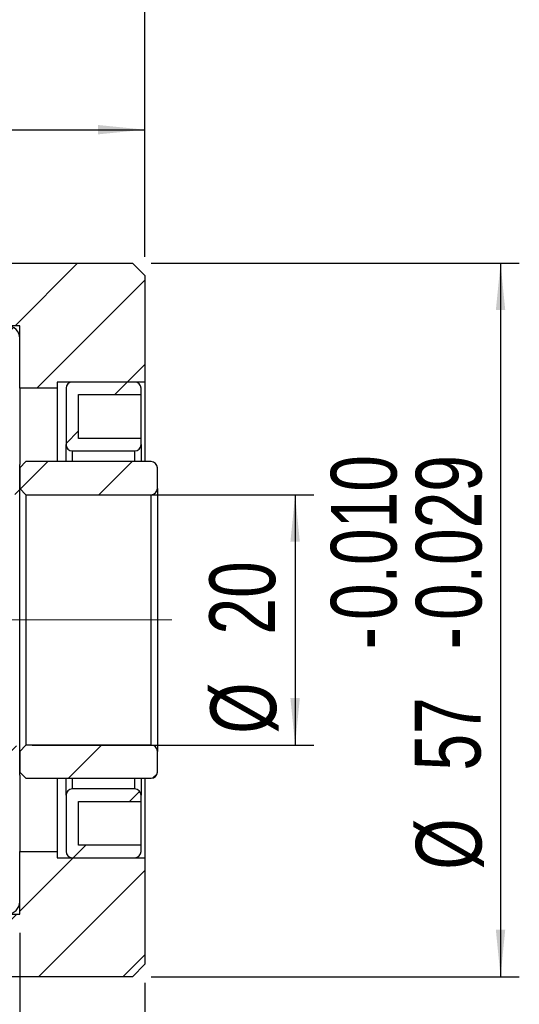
# Model space of a CAD drawing. Header units: millimetres. Extents: x 4 to 295, y 43 to 175.
# Tile 5 of 11: x 134 to 160, y 75 to 127. Entities that reach past the tile are written whole.
import ezdxf

# ---------------------------------------------------------------- set-up
doc = ezdxf.new("R2010")
doc.units = ezdxf.units.MM
doc.linetypes.add('CENTERX2', pattern=[20.32, 12.7, -2.54, 2.54, -2.54])
doc.layers.add('FORMAT', color=7, linetype='Continuous')
doc.styles.add('SLDTEXTSTYLE0', font='TXT', dxfattribs={"width": 0.75})
doc.dimstyles.new('SLDDIMSTYLE0', dxfattribs={"dimtxt": 3.5, "dimasz": 2.5, "dimexe": 0, "dimexo": 0.0625, "dimgap": 0.875, "dimtad": 1, "dimlfac": 1.5, "dimrnd": 1e-09, "dimzin": 12, "dimdsep": 46, "dimtxsty": 'SLDTEXTSTYLE0', "dimsah": 1, "dimcen": 0.09, "dimadec": 0, "dimazin": 3, "dimtfac": 1, "dimtofl": 0, "dimtmove": 0, "dimatfit": 3, "dimfxl": 1, "dimfrac": 2, "dimtolj": 1, "dimtzin": 12, "dimarcsym": 0})
doc.dimstyles.new('SLDDIMSTYLE4', dxfattribs={"dimtxt": 3.5, "dimasz": 2.5, "dimexe": 0, "dimexo": 0.0625, "dimgap": 0.875, "dimtad": 1, "dimdec": 3, "dimlfac": 1.5, "dimrnd": 1e-09, "dimzin": 12, "dimdsep": 46, "dimtxsty": 'SLDTEXTSTYLE0', "dimsah": 1, "dimcen": 0.09, "dimadec": 0, "dimazin": 3, "dimtol": 1, "dimtp": -0.01, "dimtm": 0.029, "dimtfac": 1, "dimtdec": 3, "dimtofl": 0, "dimtmove": 0, "dimatfit": 3, "dimfxl": 1, "dimfrac": 2, "dimtolj": 1, "dimtzin": 0, "dimarcsym": 0})

# ---------------------------------------------------------------- blocks, each defined once
blk = doc.blocks.new('_D_7')
at = {"layer": 'FORMAT', "color": 7}
for p, q in [((105.6, 115.569), (105.6, 129.885)), ((140.267, 114.569), (140.267, 129.885)), ((105.6, 128.885), (140.267, 128.885))]:
    blk.add_line(p, q, dxfattribs=at)
for points in [[(105.6, 128.885), (108.1, 128.635), (108.1, 129.135)], [(140.267, 128.885), (137.767, 129.135), (137.767, 128.635)]]:
    blk.add_solid(points, dxfattribs=at)
at = {"layer": 'FORMAT', "color": 7, "insert": (120.385, 133.397), "char_height": 3.5, "attachment_point": 1, "style": 'SLDTEXTSTYLE0'}
blk.add_mtext('52', dxfattribs=at)
blk = doc.blocks.new('_D_9')
at = {"layer": 'FORMAT', "color": 7}
for p, q in [((120.267, 115.836), (120.267, 122.341)), ((140.267, 114.569), (140.267, 122.341)), ((120.267, 121.341), (140.267, 121.341))]:
    blk.add_line(p, q, dxfattribs=at)
for points in [[(120.267, 121.341), (122.767, 121.091), (122.767, 121.591)], [(140.267, 121.341), (137.767, 121.591), (137.767, 121.091)]]:
    blk.add_solid(points, dxfattribs=at)
at = {"layer": 'FORMAT', "color": 7, "insert": (127.358, 125.853), "char_height": 3.5, "attachment_point": 1, "style": 'SLDTEXTSTYLE0'}
blk.add_mtext('30', dxfattribs=at)
blk = doc.blocks.new('_D_10')
at = {"layer": 'FORMAT', "color": 7}
for p, q in [((100.267, 82.903), (100.267, 65.389)), ((133.6, 78.569), (133.6, 65.389)), ((100.267, 66.389), (133.6, 66.389))]:
    blk.add_line(p, q, dxfattribs=at)
for points in [[(100.267, 66.389), (102.767, 66.139), (102.767, 66.639)], [(133.6, 66.389), (131.1, 66.639), (131.1, 66.139)]]:
    blk.add_solid(points, dxfattribs=at)
at = {"layer": 'FORMAT', "color": 7, "insert": (114.801, 70.901), "char_height": 3.5, "attachment_point": 1, "style": 'SLDTEXTSTYLE0'}
blk.add_mtext('50', dxfattribs=at)
blk = doc.blocks.new('_D_11')
at = {"layer": 'FORMAT', "color": 7}
for p, q in [((133.6, 78.569), (133.6, 65.389)), ((140.267, 75.903), (140.267, 65.389)), ((133.6, 66.389), (140.267, 66.389))]:
    blk.add_line(p, q, dxfattribs=at)
for points in [[(133.6, 66.389), (136.1, 66.139), (136.1, 66.639)], [(140.267, 66.389), (137.767, 66.639), (137.767, 66.139)]]:
    blk.add_solid(points, dxfattribs=at)
at = {"layer": 'FORMAT', "color": 7, "insert": (134.743, 70.901), "char_height": 3.5, "attachment_point": 1, "style": 'SLDTEXTSTYLE0'}
blk.add_mtext('10', dxfattribs=at)
blk = doc.blocks.new('_D_12')
at = {"layer": 'FORMAT', "color": 7}
for p, q in [((134.267, 101.903), (149.27, 101.903)), ((148.27, 101.903), (148.27, 88.569)), ((134.267, 88.569), (149.27, 88.569))]:
    blk.add_line(p, q, dxfattribs=at)
for points in [[(148.27, 101.903), (148.02, 99.403), (148.52, 99.403)], [(148.27, 88.569), (148.52, 91.069), (148.02, 91.069)]]:
    blk.add_solid(points, dxfattribs=at)
at = {"layer": 'FORMAT', "color": 7, "char_height": 3.5, "attachment_point": 1, "rotation": 90, "style": 'SLDTEXTSTYLE0'}
for s, insert in [('20', (143.705, 94.454)), ('%%c', (143.758, 89.175))]:
    blk.add_mtext(s, dxfattribs=dict(at, insert=insert))
blk = doc.blocks.new('_D_13')
at = {"layer": 'FORMAT', "color": 7}
for p, q in [((140.6, 114.236), (160.211, 114.236)), ((159.211, 114.236), (159.211, 76.236)), ((140.6, 76.236), (160.211, 76.236))]:
    blk.add_line(p, q, dxfattribs=at)
for points in [[(159.211, 114.236), (158.961, 111.736), (159.461, 111.736)], [(159.211, 76.236), (159.461, 78.736), (158.961, 78.736)]]:
    blk.add_solid(points, dxfattribs=at)
at = {"layer": 'FORMAT', "color": 7, "char_height": 3.5, "attachment_point": 1, "rotation": 90, "style": 'SLDTEXTSTYLE0'}
for s, insert in [('0.010', (150.173, 95.229)), ('0.029', (154.699, 95.229)), ('-', (150.173, 93.679)), ('-', (154.699, 93.679)), ('57', (154.645, 87.213)), ('%%c', (154.699, 81.935))]:
    blk.add_mtext(s, dxfattribs=dict(at, insert=insert))

msp = doc.modelspace()

# ---------------------------------------------------------------- hatches: boundary and pattern name
at = {"layer": 'FORMAT', "linetype": 'Continuous', "lineweight": 18}
h = msp.add_hatch(dxfattribs=at)
h.set_pattern_fill('ANSI31', color=256, style=0)
h.paths.add_polyline_path([(120.20036, 114.90269), (112.60036, 114.90269), (112.26702, 114.56935), (112.26702, 111.56935), (112.93369, 110.90269), (133.60036, 110.90269), (133.60036, 107.56935), (135.60036, 107.56935), (135.60036, 107.90269), (140.26702, 107.90269), (140.26702, 113.56935), (139.60036, 114.23602), (120.26702, 114.23602), (120.26702, 114.83602)], flags=0)
h = msp.add_hatch(dxfattribs=at)
h.set_pattern_fill('ANSI31', color=256, style=0)
edge = h.paths.add_edge_path(flags=0)
edge.add_line((132.93369, 110.90269), (124.60036, 110.90269))
edge.add_arc((124.60036, 110.56935), 0.33333, 90, 180)
edge.add_line((124.26702, 110.56935), (124.26702, 109.40269))
edge.add_arc((124.60036, 109.40269), 0.33333, 180, 270)
edge.add_line((124.60036, 109.06935), (126.93369, 109.06935))
edge.add_line((126.93369, 109.06935), (128.52386, 108.98602))
edge.add_arc((128.53083, 109.11917), 0.13333, 267, 278.334711)
edge.add_arc((128.93369, 106.36935), 2.64583, 28.669736, 98.334711, ccw=False)
edge.add_arc((131.37213, 107.70269), 0.13333, 208.669736, 270)
edge.add_line((131.37213, 107.56935), (133.26702, 107.56935))
edge.add_arc((133.26702, 107.90269), 0.33333, 270, 360)
edge.add_line((133.60036, 107.90269), (133.60036, 110.23602))
edge.add_arc((132.93369, 110.23602), 0.66667, 0, 90)
h = msp.add_hatch(dxfattribs=at)
h.set_pattern_fill('ANSI31', color=256, style=0)
edge = h.paths.add_edge_path(flags=0)
edge.add_line((140.06702, 104.56935), (140.06702, 104.90269))
edge.add_line((140.06702, 104.90269), (136.73369, 104.90269))
edge.add_line((136.73369, 104.90269), (136.73369, 107.23602))
edge.add_line((136.73369, 107.23602), (140.06702, 107.23602))
edge.add_line((140.06702, 107.23602), (140.06702, 107.56935))
edge.add_arc((139.73369, 107.56935), 0.33333, 0, 90)
edge.add_line((139.73369, 107.90269), (136.40036, 107.90269))
edge.add_arc((136.40036, 107.56935), 0.33333, 90, 180)
edge.add_line((136.06702, 107.56935), (136.06702, 104.56935))
edge.add_arc((136.40036, 104.56935), 0.33333, 180, 270)
edge.add_line((136.40036, 104.23602), (139.73369, 104.23602))
edge.add_arc((139.73369, 104.56935), 0.33333, 270, 360)
h = msp.add_hatch(dxfattribs=at)
h.set_pattern_fill('ANSI31', color=256, style=0)
edge = h.paths.add_edge_path(flags=0)
edge.add_line((124.93369, 101.90269), (133.26702, 101.90269))
edge.add_arc((133.26702, 102.23602), 0.33333, 270, 360)
edge.add_line((133.60036, 102.23602), (133.60036, 103.50269))
edge.add_arc((133.26702, 103.50269), 0.33333, 0, 90)
edge.add_line((133.26702, 103.83602), (129.71641, 103.83602))
edge.add_arc((129.71641, 103.70269), 0.13333, 90, 106.35809)
edge.add_arc((128.93369, 106.36935), 2.64583, 207.114624, 286.35809, ccw=False)
edge.add_arc((126.45996, 105.10269), 0.13333, 27.114624, 90)
edge.add_line((126.45996, 105.23602), (124.60036, 105.23602))
edge.add_arc((124.60036, 104.90269), 0.33333, 90, 180)
edge.add_line((124.26702, 104.90269), (124.26702, 102.56935))
edge.add_arc((124.93369, 102.56935), 0.66667, 180, 270)
h = msp.add_hatch(dxfattribs=at)
h.set_pattern_fill('ANSI31', color=256, style=0)
edge = h.paths.add_edge_path(flags=0)
edge.add_line((133.60036, 102.23602), (133.93369, 101.90269))
edge.add_line((133.93369, 101.90269), (140.60036, 101.90269))
edge.add_arc((140.60036, 102.23602), 0.33333, 270, 360)
edge.add_line((140.93369, 102.23602), (140.93369, 103.33602))
edge.add_arc((140.60036, 103.33602), 0.33333, 0, 90)
edge.add_line((140.60036, 103.66935), (133.93369, 103.66935))
edge.add_line((133.93369, 103.66935), (133.60036, 103.33602))
edge.add_line((133.60036, 103.33602), (133.60036, 102.23602))
h = msp.add_hatch(dxfattribs=at)
h.set_pattern_fill('ANSI31', color=256, style=0)
edge = h.paths.add_edge_path(flags=0)
edge.add_line((133.60036, 86.96935), (133.60036, 88.23602))
edge.add_arc((133.26702, 88.23602), 0.33333, 0, 90)
edge.add_line((133.26702, 88.56935), (124.93369, 88.56935))
edge.add_arc((124.93369, 87.90269), 0.66667, 90, 180)
edge.add_line((124.26702, 87.90269), (124.26702, 85.56935))
edge.add_arc((124.60036, 85.56935), 0.33333, 180, 270)
edge.add_line((124.60036, 85.23602), (126.45996, 85.23602))
edge.add_arc((126.45996, 85.36935), 0.13333, 270, 332.885376)
edge.add_arc((128.93369, 84.10269), 2.64583, 73.64191, 152.885376, ccw=False)
edge.add_arc((129.71641, 86.76935), 0.13333, 253.64191, 270)
edge.add_line((129.71641, 86.63602), (133.26702, 86.63602))
edge.add_arc((133.26702, 86.96935), 0.33333, 270, 360)
h = msp.add_hatch(dxfattribs=at)
h.set_pattern_fill('ANSI31', color=256, style=0)
edge = h.paths.add_edge_path(flags=0)
edge.add_line((133.93369, 88.56935), (133.60036, 88.23602))
edge.add_line((133.60036, 88.23602), (133.60036, 87.13602))
edge.add_line((133.60036, 87.13602), (133.93369, 86.80269))
edge.add_line((133.93369, 86.80269), (140.60036, 86.80269))
edge.add_arc((140.60036, 87.13602), 0.33333, 270, 360)
edge.add_line((140.93369, 87.13602), (140.93369, 88.23602))
edge.add_arc((140.60036, 88.23602), 0.33333, 0, 90)
edge.add_line((140.60036, 88.56935), (133.93369, 88.56935))
h = msp.add_hatch(dxfattribs=at)
h.set_pattern_fill('ANSI31', color=256, style=0)
edge = h.paths.add_edge_path(flags=0)
edge.add_line((136.73369, 83.23602), (136.73369, 85.56935))
edge.add_line((136.73369, 85.56935), (140.06702, 85.56935))
edge.add_line((140.06702, 85.56935), (140.06702, 85.90269))
edge.add_arc((139.73369, 85.90269), 0.33333, 0, 90)
edge.add_line((139.73369, 86.23602), (136.40036, 86.23602))
edge.add_arc((136.40036, 85.90269), 0.33333, 90, 180)
edge.add_line((136.06702, 85.90269), (136.06702, 82.90269))
edge.add_arc((136.40036, 82.90269), 0.33333, 180, 270)
edge.add_line((136.40036, 82.56935), (139.73369, 82.56935))
edge.add_arc((139.73369, 82.90269), 0.33333, 270, 360)
edge.add_line((140.06702, 82.90269), (140.06702, 83.23602))
edge.add_line((140.06702, 83.23602), (136.73369, 83.23602))
h = msp.add_hatch(dxfattribs=at)
h.set_pattern_fill('ANSI31', color=256, style=0)
h.paths.add_polyline_path([(112.60036, 75.56935), (120.20036, 75.56935), (120.26702, 75.63602), (120.26702, 76.23602), (139.60036, 76.23602), (140.26702, 76.90269), (140.26702, 82.56935), (135.60036, 82.56935), (135.60036, 82.90269), (133.60036, 82.90269), (133.60036, 79.56935), (112.93369, 79.56935), (112.26702, 78.90269), (112.26702, 75.90269)], flags=0)
h = msp.add_hatch(dxfattribs=at)
h.set_pattern_fill('ANSI31', color=256, style=0)
edge = h.paths.add_edge_path(flags=0)
edge.add_line((124.26702, 81.06935), (124.26702, 79.90269))
edge.add_arc((124.60036, 79.90269), 0.33333, 180, 270)
edge.add_line((124.60036, 79.56935), (132.93369, 79.56935))
edge.add_arc((132.93369, 80.23602), 0.66667, 270, 360)
edge.add_line((133.60036, 80.23602), (133.60036, 82.56935))
edge.add_arc((133.26702, 82.56935), 0.33333, 0, 90)
edge.add_line((133.26702, 82.90269), (131.37213, 82.90269))
edge.add_arc((131.37213, 82.76935), 0.13333, 90, 151.330264)
edge.add_arc((128.93369, 84.10269), 2.64583, 261.665289, 331.330264, ccw=False)
edge.add_arc((128.53083, 81.35287), 0.13333, 81.665289, 93)
edge.add_line((128.52386, 81.48602), (126.93369, 81.40269))
edge.add_line((126.93369, 81.40269), (124.60036, 81.40269))
edge.add_arc((124.60036, 81.06935), 0.33333, 90, 180)

# ---------------------------------------------------------------- linework, layer by layer
at = {"color": 7, "linetype": 'Continuous', "lineweight": 25}
for p, q in [((120.26702, 114.23602), (139.60036, 114.23602)), ((139.60036, 114.23602), (140.26702, 113.56935)), ((140.26702, 113.56935), (140.26702, 107.90269)), ((133.60036, 110.90269), (112.93369, 110.90269)), ((133.60036, 107.56935), (133.60036, 110.90269)), ((133.60036, 107.90269), (133.60036, 110.23602)), ((135.60036, 107.56935), (133.60036, 107.56935)), ((133.60036, 107.56935), (133.60036, 103.50269)), ((140.26702, 107.90269), (135.60036, 107.90269)), ((135.60036, 107.90269), (135.60036, 107.56935)), ((135.60036, 107.56935), (135.60036, 103.66935)), ((136.06702, 107.56935), (136.06702, 104.56935)), ((139.73369, 107.90269), (136.40036, 107.90269)), ((140.06702, 107.23602), (140.06702, 107.56935)), ((140.26702, 107.90269), (140.26702, 103.66935)), ((136.73369, 107.23602), (140.06702, 107.23602)), ((136.73369, 104.90269), (136.73369, 107.23602)), ((140.06702, 104.90269), (140.06702, 107.23602)), ((140.06702, 104.90269), (136.73369, 104.90269)), ((140.06702, 104.56935), (140.06702, 104.90269)), ((136.06702, 103.66935), (136.06702, 104.56935)), ((140.06702, 104.56935), (140.06702, 103.66935)), ((136.40036, 104.23602), (139.73369, 104.23602)), ((133.60036, 103.33602), (133.93369, 103.66935)), ((133.60036, 102.23602), (133.60036, 103.50269)), ((133.60036, 103.33602), (133.60036, 102.23602)), ((140.60036, 103.66935), (133.93369, 103.66935)), ((140.93369, 102.23602), (140.93369, 103.33602)), ((133.93369, 101.90269), (133.60036, 102.23602)), ((133.60036, 88.23602), (133.60036, 102.23602)), ((133.93369, 101.90269), (133.93369, 88.56935)), ((133.93369, 101.90269), (140.60036, 101.90269)), ((140.60036, 88.56935), (140.60036, 101.90269)), ((140.93369, 102.23602), (140.93369, 88.23602)), ((133.60036, 88.23602), (133.93369, 88.56935)), ((133.60036, 88.23602), (133.60036, 87.13602)), ((133.60036, 86.96935), (133.60036, 88.23602)), ((140.60036, 88.56935), (133.93369, 88.56935)), ((140.93369, 87.13602), (140.93369, 88.23602)), ((133.93369, 86.80269), (133.60036, 87.13602)), ((133.60036, 86.96935), (133.60036, 82.90269)), ((133.93369, 86.80269), (140.60036, 86.80269)), ((135.60036, 86.80269), (135.60036, 82.90269)), ((136.06702, 85.90269), (136.06702, 86.80269)), ((140.06702, 86.80269), (140.06702, 85.90269)), ((140.26702, 86.80269), (140.26702, 82.56935)), ((139.73369, 86.23602), (136.40036, 86.23602)), ((136.06702, 85.90269), (136.06702, 82.90269)), ((136.73369, 85.56935), (140.06702, 85.56935)), ((136.73369, 83.23602), (136.73369, 85.56935)), ((140.06702, 85.56935), (140.06702, 85.90269)), ((140.06702, 83.23602), (140.06702, 85.56935)), ((133.60036, 82.90269), (135.60036, 82.90269)), ((133.60036, 79.56935), (133.60036, 82.90269)), ((135.60036, 82.90269), (135.60036, 82.56935)), ((140.06702, 83.23602), (136.73369, 83.23602)), ((140.06702, 82.90269), (140.06702, 83.23602)), ((133.60036, 80.23602), (133.60036, 82.56935)), ((135.60036, 82.56935), (140.26702, 82.56935)), ((136.40036, 82.56935), (139.73369, 82.56935)), ((140.26702, 82.56935), (140.26702, 76.90269)), ((112.93369, 79.56935), (133.60036, 79.56935)), ((140.26702, 76.90269), (139.60036, 76.23602)), ((139.60036, 76.23602), (120.26702, 76.23602))]:
    msp.add_line(p, q, dxfattribs=at)
at = {"color": 8, "linetype": 'Continuous', "lineweight": 25}
for p, q in [((136.40036, 104.23602), (136.40036, 103.66935)), ((139.73369, 103.66935), (139.73369, 104.23602)), ((136.40036, 86.80269), (136.40036, 86.23602)), ((139.73369, 86.23602), (139.73369, 86.80269))]:
    msp.add_line(p, q, dxfattribs=at)
at = {"color": 7, "linetype": 'Continuous', "lineweight": 25}
for centre, radius, start, end in [((132.93369, 110.23602), 0.66667, 0, 90), ((136.40036, 107.56935), 0.33333, 90, 180), ((139.73369, 107.56935), 0.33333, 0, 90), ((136.40036, 104.56935), 0.33333, 180, 270), ((139.73369, 104.56935), 0.33333, 270, 0), ((140.60036, 103.33602), 0.33333, 0, 90), ((140.60036, 102.23602), 0.33333, 270, 0), ((140.60036, 88.23602), 0.33333, 0, 90), ((140.60036, 87.13602), 0.33333, 270, 0), ((136.40036, 85.90269), 0.33333, 90, 180), ((139.73369, 85.90269), 0.33333, 0, 90), ((136.40036, 82.90269), 0.33333, 180, 270), ((139.73369, 82.90269), 0.33333, 270, 0), ((132.93369, 80.23602), 0.66667, 270, 0)]:
    msp.add_arc(centre, radius, start, end, dxfattribs=at)
at = {"layer": 'FORMAT', "color": 7, "linetype": 'CENTERX2', "lineweight": 18}
msp.add_line((141.69788, 95.23602), (99.44803, 95.23602), dxfattribs=at)

# ---------------------------------------------------------------- dimensions: what is measured, and where the dimension line sits
at = {"layer": 'FORMAT', "color": 7}
for base, p1, p2, picture, middle in [((140.26702, 128.88493), (105.60036, 114.56935), (140.26702, 113.56935), '_D_7', (122.97135, 128.88493)), ((140.26702, 121.34125), (120.26702, 114.83602), (140.26702, 113.56935), '_D_9', (129.94363, 121.34125)), ((133.60036, 66.38886), (100.26702, 83.90269), (133.60036, 79.56935), '_D_10', (117.3868, 66.38886)), ((140.26702, 66.38886), (133.60036, 79.56935), (140.26702, 76.90269), '_D_11', (137.32881, 66.38886))]:
    dim = msp.add_linear_dim(base=base, p1=p1, p2=p2, dimstyle='SLDDIMSTYLE0', dxfattribs=at)
    dim.commit()
    dim.dimension.update_dxf_attribs({"geometry": picture, "text_midpoint": middle, "dimtype": 160})
for base, p1, p2, dimstyle, picture, middle in [((159.2107, 76.23602), (139.60036, 114.23602), (139.60036, 76.23602), 'SLDDIMSTYLE4', '_D_13', (159.2107, 94.40078)), ((148.26976, 88.56935), (133.26702, 101.90269), (133.26702, 88.56935), 'SLDDIMSTYLE0', '_D_12', (148.26976, 94.40078))]:
    dim = msp.add_linear_dim(base=base, p1=p1, p2=p2, angle=90, text='%%c<>', dimstyle=dimstyle, dxfattribs=at)
    dim.commit()
    dim.dimension.update_dxf_attribs({"geometry": picture, "text_midpoint": middle, "dimtype": 160})

doc.saveas('drawing.dxf')
